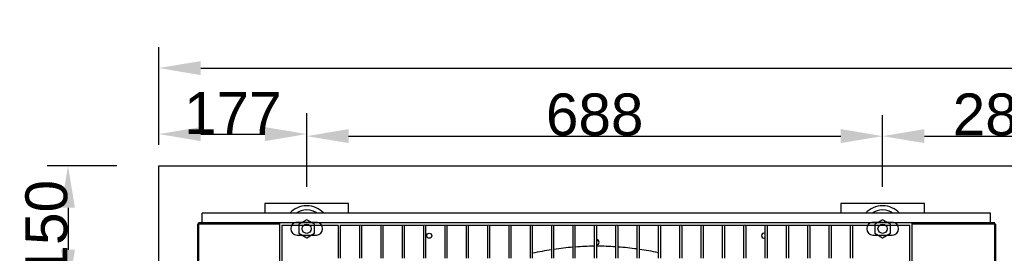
# Model space of a CAD drawing. Extents: x -90708 to 277869, y -117 to 207445.
# Tile 68 of 233: x -87759 to -86582, y 132200 to 132479. Entities that reach past the tile are written whole.
import ezdxf

# ---------------------------------------------------------------- set-up
doc = ezdxf.new("R2010")
doc.units = 0
doc.header["$MEASUREMENT"] = 0
doc.header["$PDMODE"] = 3
doc.header["$PDSIZE"] = 0.005
doc.layers.get('Defpoints').update_dxf_attribs({"linetype": 'CONTINUOUS'})
for name, color, linetype in [('ARQ - EQUIPO CONDENSADORA', 40, 'CONTINUOUS'), ('ARQ-DETALHES', 7, 'CONTINUOUS'), ('ARQ-TEXTO4', 4, 'CONTINUOUS')]:
    doc.layers.add(name, color=color, linetype=linetype)
doc.layers.add('ARQ-COTAS', color=20, linetype='CONTINUOUS', lineweight=18)
doc.styles.add('ARIAL', font='arial.ttf')
doc.dimstyles.new('COTA-50', dxfattribs={"dimscale": 0, "dimtxt": 50, "dimasz": 50, "dimexe": 25, "dimexo": 50, "dimgap": 0.04, "dimtad": 1, "dimdec": 0, "dimzin": 9, "dimdsep": 46, "dimtxsty": 'ARIAL', "dimcen": 1, "dimdle": 75, "dimclrd": 256, "dimclre": 256, "dimclrt": 2, "dimaunit": 1, "dimadec": 0, "dimazin": 0, "dimtfac": 2, "dimtdec": 0, "dimtmove": 2, "dimatfit": 0, "dimfxl": 0.05, "dimtolj": 1, "dimtzin": 4, "dimarcsym": 0})

# ---------------------------------------------------------------- blocks, each defined once
blk = doc.blocks.new('*D1182')
at = {"layer": 'ARQ-COTAS', "lineweight": -2, "transparency": 16777216}
for p, q in [((-87592.4, 132329.8), (-87592.4, 132446.6)), ((-84077.4, 132329.8), (-84077.4, 132446.6)), ((-87542.4, 132421.6), (-84127.4, 132421.6))]:
    blk.add_line(p, q, dxfattribs=at)
at = {"layer": 'ARQ-COTAS', "transparency": 16777216}
for points in [[(-87542.4, 132429.9), (-87542.4, 132413.2), (-87592.4, 132421.6)], [(-84127.4, 132429.9), (-84127.4, 132413.2), (-84077.4, 132421.6)]]:
    blk.add_solid(points, dxfattribs=at)
at = {"layer": 'Defpoints', "color": 0, "transparency": 16777216}
for p in [(-84077.4, 132421.6), (-87592.4, 132279.8), (-84077.4, 132279.8)]:
    blk.add_point(p, dxfattribs=at)
at = {"layer": 'ARQ-COTAS', "color": 2, "transparency": 16777216, "insert": (-85834.9, 132447.2), "char_height": 50, "attachment_point": 5, "style": 'ARIAL'}
blk.add_mtext('\\A1;3515', dxfattribs=at)
blk = doc.blocks.new('*D1183')
at = {"layer": 'ARQ-COTAS', "lineweight": -2, "transparency": 16777216}
for p, q in [((-87592.4, 132329.8), (-87592.4, 132367.8)), ((-87415.7, 132279.8), (-87415.7, 132367.8)), ((-87542.4, 132342.8), (-87465.7, 132342.8))]:
    blk.add_line(p, q, dxfattribs=at)
at = {"layer": 'ARQ-COTAS', "transparency": 16777216}
for points in [[(-87542.4, 132351.1), (-87542.4, 132334.4), (-87592.4, 132342.8)], [(-87465.7, 132351.1), (-87465.7, 132334.4), (-87415.7, 132342.8)]]:
    blk.add_solid(points, dxfattribs=at)
at = {"layer": 'Defpoints', "color": 0, "transparency": 16777216}
for p in [(-87415.7, 132342.8), (-87592.4, 132279.8), (-87415.7, 132229.8)]:
    blk.add_point(p, dxfattribs=at)
at = {"layer": 'ARQ-COTAS', "color": 2, "transparency": 16777216, "insert": (-87504, 132367.9), "char_height": 50, "attachment_point": 5, "style": 'ARIAL'}
blk.add_mtext('\\A1;177', dxfattribs=at)
blk = doc.blocks.new('*D1184')
at = {"layer": 'ARQ-COTAS', "lineweight": -2, "transparency": 16777216}
for p, q in [((-86727.7, 132279.8), (-86727.7, 132365.3)), ((-86443.7, 132279.8), (-86443.7, 132365.3)), ((-86677.7, 132340.3), (-86493.7, 132340.3))]:
    blk.add_line(p, q, dxfattribs=at)
at = {"layer": 'ARQ-COTAS', "transparency": 16777216}
for points in [[(-86677.7, 132348.7), (-86677.7, 132332), (-86727.7, 132340.3)], [(-86493.7, 132348.7), (-86493.7, 132332), (-86443.7, 132340.3)]]:
    blk.add_solid(points, dxfattribs=at)
at = {"layer": 'Defpoints', "color": 0, "transparency": 16777216}
for p in [(-86443.7, 132340.3), (-86727.7, 132229.8), (-86443.7, 132229.8)]:
    blk.add_point(p, dxfattribs=at)
at = {"layer": 'ARQ-COTAS', "color": 2, "transparency": 16777216, "insert": (-86585.7, 132365.9), "char_height": 50, "attachment_point": 5, "style": 'ARIAL'}
blk.add_mtext('\\A1;284', dxfattribs=at)
blk = doc.blocks.new('*D1186')
at = {"layer": 'ARQ-COTAS', "lineweight": -2, "transparency": 16777216}
for p, q in [((-87415.7, 132279.8), (-87415.7, 132365.3)), ((-86727.7, 132279.8), (-86727.7, 132365.3)), ((-87365.7, 132340.3), (-86777.7, 132340.3))]:
    blk.add_line(p, q, dxfattribs=at)
at = {"layer": 'ARQ-COTAS', "transparency": 16777216}
for points in [[(-87365.7, 132348.7), (-87365.7, 132332), (-87415.7, 132340.3)], [(-86777.7, 132348.7), (-86777.7, 132332), (-86727.7, 132340.3)]]:
    blk.add_solid(points, dxfattribs=at)
at = {"layer": 'Defpoints', "color": 0, "transparency": 16777216}
for p in [(-86727.7, 132340.3), (-87415.7, 132229.8), (-86727.7, 132229.8)]:
    blk.add_point(p, dxfattribs=at)
at = {"layer": 'ARQ-COTAS', "color": 2, "transparency": 16777216, "insert": (-87071.7, 132365.9), "char_height": 50, "attachment_point": 5, "style": 'ARIAL'}
blk.add_mtext('\\A1;688', dxfattribs=at)
blk = doc.blocks.new('*D1190')
at = {"layer": 'ARQ-COTAS', "lineweight": -2, "transparency": 16777216}
for p, q in [((-87642.4, 132304.8), (-87725.9, 132304.8)), ((-87700.9, 132254.8), (-87700.9, 132204.8)), ((-87642.4, 132154.8), (-87725.9, 132154.8))]:
    blk.add_line(p, q, dxfattribs=at)
at = {"layer": 'ARQ-COTAS', "transparency": 16777216}
for points in [[(-87709.3, 132254.8), (-87692.6, 132254.8), (-87700.9, 132304.8)], [(-87709.3, 132204.8), (-87692.6, 132204.8), (-87700.9, 132154.8)]]:
    blk.add_solid(points, dxfattribs=at)
at = {"layer": 'Defpoints', "color": 0, "transparency": 16777216}
for p in [(-87592.4, 132304.8), (-87700.9, 132154.8), (-87592.4, 132154.8)]:
    blk.add_point(p, dxfattribs=at)
at = {"layer": 'ARQ-COTAS', "color": 2, "transparency": 16777216, "insert": (-87726.5, 132229.8), "char_height": 50, "attachment_point": 5, "rotation": 90, "style": 'ARIAL'}
blk.add_mtext('\\A1;150', dxfattribs=at)

msp = doc.modelspace()

# ---------------------------------------------------------------- linework, layer by layer
at = {"layer": 'ARQ - EQUIPO CONDENSADORA', "linetype": 'Continuous'}
for p, q in [((-86598.723, 132248.321), (-87540.823, 132248.321)), ((-87540.823, 132236.659), (-87540.823, 132248.321)), ((-86598.723, 132236.659), (-86598.723, 132248.321)), ((-87546.322, 132235.408), (-87546.322, 131481.41)), ((-87546.322, 132235.408), (-87545.072, 132235.408)), ((-87448.322, 132236.659), (-87545.072, 132236.659)), ((-87545.072, 132235.408), (-87545.072, 132236.659)), ((-87545.072, 132235.408), (-87545.072, 132235.408)), ((-87545.072, 132235.408), (-87545.071, 131481.41)), ((-87448.322, 132235.408), (-87545.072, 132235.408)), ((-87448.322, 132236.659), (-87448.322, 131480.659)), ((-86692.322, 132236.659), (-87448.322, 132236.659)), ((-87377.671, 132233.659), (-87445.322, 132233.659)), ((-87445.322, 132233.659), (-87445.322, 132153.008)), ((-87404.223, 132237.271), (-87427.223, 132237.271)), ((-87404.223, 132237.271), (-87427.223, 132237.271)), ((-87378.322, 132233.159), (-87378.322, 132194.786)), ((-87352.171, 132233.659), (-87375.972, 132233.659)), ((-87375.322, 132194.786), (-87375.322, 132233.159)), ((-87352.822, 132233.659), (-87352.822, 132233.159)), ((-87352.822, 132233.159), (-87352.822, 132194.786)), ((-87326.671, 132233.659), (-87350.472, 132233.659)), ((-87349.822, 132233.159), (-87349.822, 132233.659)), ((-87349.822, 132194.786), (-87349.822, 132233.159)), ((-87327.322, 132233.659), (-87327.322, 132233.159)), ((-87327.322, 132233.159), (-87327.322, 132194.786)), ((-87301.171, 132233.659), (-87324.972, 132233.659)), ((-87324.322, 132233.159), (-87324.322, 132233.659)), ((-87324.322, 132194.786), (-87324.322, 132233.159)), ((-87301.822, 132233.659), (-87301.822, 132233.159)), ((-87301.822, 132233.159), (-87301.822, 132194.786)), ((-87275.671, 132233.659), (-87299.472, 132233.659)), ((-87298.822, 132233.159), (-87298.822, 132233.659)), ((-87298.822, 132194.786), (-87298.822, 132233.159)), ((-87276.322, 132233.659), (-87276.322, 132233.159)), ((-87276.322, 132233.159), (-87276.322, 132194.786)), ((-87250.171, 132233.659), (-87273.972, 132233.659)), ((-87273.322, 132233.159), (-87273.322, 132233.659)), ((-87273.322, 132194.786), (-87273.322, 132233.159)), ((-87250.822, 132233.659), (-87250.822, 132233.159)), ((-87250.822, 132233.159), (-87250.822, 132194.786)), ((-87224.671, 132233.659), (-87248.472, 132233.659)), ((-87247.822, 132233.159), (-87247.822, 132233.659)), ((-87247.822, 132194.786), (-87247.822, 132233.159)), ((-87225.322, 132233.659), (-87225.322, 132233.159)), ((-87225.322, 132233.159), (-87225.322, 132194.786)), ((-87199.171, 132233.659), (-87222.972, 132233.659)), ((-87222.322, 132233.159), (-87222.322, 132233.659)), ((-87222.322, 132194.786), (-87222.322, 132233.159)), ((-87199.822, 132233.659), (-87199.822, 132233.159)), ((-87199.822, 132233.159), (-87199.822, 132194.786)), ((-87173.671, 132233.659), (-87197.472, 132233.659)), ((-87196.822, 132233.159), (-87196.822, 132233.659)), ((-87196.822, 132194.786), (-87196.822, 132233.159)), ((-87174.322, 132233.659), (-87174.322, 132233.159)), ((-87174.322, 132233.159), (-87174.322, 132194.786)), ((-87148.171, 132233.659), (-87171.972, 132233.659)), ((-87171.322, 132233.159), (-87171.322, 132233.659)), ((-87171.322, 132194.786), (-87171.322, 132233.159)), ((-87148.822, 132233.659), (-87148.822, 132233.159)), ((-87148.822, 132233.159), (-87148.822, 132194.786)), ((-87122.671, 132233.659), (-87146.472, 132233.659)), ((-87145.822, 132233.159), (-87145.822, 132233.659)), ((-87145.822, 132194.786), (-87145.822, 132233.159)), ((-87123.322, 132233.659), (-87123.322, 132233.159)), ((-87123.322, 132233.159), (-87123.322, 132194.786)), ((-87097.171, 132233.659), (-87120.972, 132233.659)), ((-87120.322, 132233.159), (-87120.322, 132233.659)), ((-87120.322, 132194.786), (-87120.322, 132233.159)), ((-87097.822, 132233.659), (-87097.822, 132233.159)), ((-87097.822, 132233.159), (-87097.822, 132194.786)), ((-87071.671, 132233.659), (-87095.472, 132233.659)), ((-87094.822, 132233.159), (-87094.822, 132233.659)), ((-87094.822, 132194.786), (-87094.822, 132233.159)), ((-87072.322, 132233.659), (-87072.322, 132233.159)), ((-87072.322, 132233.159), (-87072.322, 132194.786)), ((-87046.171, 132233.659), (-87069.972, 132233.659)), ((-87069.322, 132233.159), (-87069.322, 132233.659)), ((-87069.322, 132194.786), (-87069.322, 132233.159)), ((-87046.822, 132233.659), (-87046.822, 132233.159)), ((-87046.822, 132233.159), (-87046.822, 132194.786)), ((-87020.671, 132233.659), (-87044.472, 132233.659)), ((-87043.822, 132233.159), (-87043.822, 132233.659)), ((-87043.822, 132194.786), (-87043.822, 132233.159)), ((-87021.322, 132233.659), (-87021.322, 132233.159)), ((-87021.322, 132233.159), (-87021.322, 132194.786)), ((-86995.171, 132233.659), (-87018.972, 132233.659)), ((-87018.322, 132233.159), (-87018.322, 132233.659)), ((-87018.322, 132194.786), (-87018.322, 132233.159)), ((-86995.822, 132233.659), (-86995.822, 132233.159)), ((-86995.822, 132233.159), (-86995.822, 132194.786)), ((-86969.671, 132233.659), (-86993.472, 132233.659)), ((-86992.822, 132233.159), (-86992.822, 132233.659)), ((-86992.822, 132194.786), (-86992.822, 132233.159)), ((-86970.322, 132233.659), (-86970.322, 132233.159)), ((-86970.322, 132233.159), (-86970.322, 132194.786)), ((-86944.171, 132233.659), (-86967.972, 132233.659)), ((-86967.322, 132233.159), (-86967.322, 132233.659)), ((-86967.322, 132194.786), (-86967.322, 132233.159)), ((-86944.822, 132233.659), (-86944.822, 132233.159)), ((-86944.822, 132233.159), (-86944.822, 132194.786)), ((-86918.671, 132233.659), (-86942.472, 132233.659)), ((-86941.822, 132233.159), (-86941.822, 132233.659)), ((-86941.822, 132194.786), (-86941.822, 132233.159)), ((-86919.322, 132233.659), (-86919.322, 132233.159)), ((-86919.322, 132233.159), (-86919.322, 132194.786)), ((-86893.171, 132233.659), (-86916.972, 132233.659)), ((-86916.322, 132233.159), (-86916.322, 132233.659)), ((-86916.322, 132194.786), (-86916.322, 132233.159)), ((-86893.822, 132233.659), (-86893.822, 132233.159)), ((-86893.822, 132233.159), (-86893.822, 132194.786)), ((-86867.671, 132233.659), (-86891.472, 132233.659)), ((-86890.822, 132233.159), (-86890.822, 132233.659)), ((-86890.822, 132194.786), (-86890.822, 132233.159)), ((-86868.322, 132233.659), (-86868.322, 132233.159)), ((-86868.322, 132233.159), (-86868.322, 132194.786)), ((-86842.171, 132233.659), (-86865.972, 132233.659)), ((-86865.322, 132233.159), (-86865.322, 132233.659)), ((-86865.322, 132194.786), (-86865.322, 132233.159)), ((-86842.822, 132233.659), (-86842.822, 132233.159)), ((-86842.822, 132233.159), (-86842.822, 132194.786)), ((-86816.671, 132233.659), (-86840.472, 132233.659)), ((-86839.822, 132233.159), (-86839.822, 132233.659)), ((-86839.822, 132194.786), (-86839.822, 132233.159)), ((-86817.322, 132233.659), (-86817.322, 132233.159)), ((-86817.322, 132233.159), (-86817.322, 132194.786)), ((-86791.171, 132233.659), (-86814.972, 132233.659)), ((-86814.322, 132233.159), (-86814.322, 132233.659)), ((-86814.322, 132194.786), (-86814.322, 132233.159)), ((-86791.822, 132233.659), (-86791.822, 132233.159)), ((-86791.822, 132233.159), (-86791.822, 132194.786)), ((-86765.671, 132233.659), (-86789.472, 132233.659)), ((-86788.822, 132233.159), (-86788.822, 132233.659)), ((-86788.822, 132194.786), (-86788.822, 132233.159)), ((-86766.322, 132233.659), (-86766.322, 132233.159)), ((-86766.322, 132233.159), (-86766.322, 132194.786)), ((-86695.322, 132233.659), (-86763.972, 132233.659)), ((-86763.322, 132233.159), (-86763.322, 132233.659)), ((-86763.322, 132194.786), (-86763.322, 132233.159)), ((-86716.223, 132237.271), (-86739.223, 132237.271)), ((-86716.223, 132237.271), (-86739.223, 132237.271)), ((-86695.322, 132153.008), (-86695.322, 132233.659)), ((-86692.322, 131480.659), (-86692.322, 132236.659)), ((-86593.572, 132236.659), (-86692.322, 132236.659)), ((-86593.572, 132235.408), (-86692.322, 132235.408)), ((-86593.572, 132235.408), (-86593.572, 132236.659)), ((-86593.572, 132235.408), (-86593.572, 132235.408)), ((-86593.572, 132235.408), (-86592.322, 132235.408)), ((-86593.572, 131481.41), (-86593.572, 132235.408)), ((-86592.322, 131481.41), (-86592.322, 132235.408)), ((-87427.223, 132222.271), (-87404.223, 132222.271)), ((-86739.223, 132222.271), (-86716.223, 132222.271)), ((-87066.967, 132215.518), (-87069.322, 132215.518))]:
    msp.add_line(p, q, dxfattribs=at)
msp.add_circle((-87269.323, 132221.458), 3, dxfattribs=at)
for centre, radius, start, end in [((-87427.223, 132229.771), 7.5, 90, 270), ((-87427.223, 132229.771), 7.5, 90, 113.306718), ((-87404.223, 132229.771), 7.5, 66.693282, 90), ((-87404.223, 132229.771), 7.5, 270, 90), ((-87352.198, 132233.115), 0.625, 119.493505, 175.928607), ((-87351.322, 132232.669), 1.305, 49.375108, 130.624892), ((-87350.446, 132233.115), 0.625, 4.071394, 60.506495), ((-87326.698, 132233.115), 0.625, 119.493504, 175.928604), ((-87325.822, 132232.669), 1.305, 49.375108, 130.624892), ((-87324.946, 132233.115), 0.625, 4.071394, 60.506497), ((-87301.198, 132233.115), 0.625, 119.493504, 175.928607), ((-87300.322, 132232.669), 1.305, 49.375108, 130.624892), ((-87299.446, 132233.115), 0.625, 4.071396, 60.506495), ((-87275.698, 132233.115), 0.625, 119.493504, 175.928607), ((-87274.822, 132232.669), 1.305, 49.375108, 130.624892), ((-87273.946, 132233.115), 0.625, 4.071398, 60.506495), ((-87250.198, 132233.115), 0.625, 119.493504, 175.928608), ((-87249.322, 132232.669), 1.305, 49.375108, 130.624892), ((-87248.446, 132233.115), 0.625, 4.071392, 60.506496), ((-87224.698, 132233.115), 0.625, 119.493505, 175.928603), ((-87223.822, 132232.669), 1.305, 49.375108, 130.624892), ((-87222.946, 132233.115), 0.625, 4.071395, 60.506496), ((-87199.198, 132233.115), 0.625, 119.493505, 175.928606), ((-87198.322, 132232.669), 1.305, 49.375108, 130.624892), ((-87197.446, 132233.115), 0.625, 4.071396, 60.506496), ((-87173.698, 132233.115), 0.625, 119.493504, 175.928602), ((-87172.822, 132232.669), 1.305, 49.375108, 130.624892), ((-87171.946, 132233.115), 0.625, 4.071399, 60.506496), ((-87148.198, 132233.115), 0.625, 119.493504, 175.928604), ((-87147.322, 132232.669), 1.305, 49.375108, 130.624892), ((-87146.446, 132233.115), 0.625, 4.071393, 60.506495), ((-87122.698, 132233.115), 0.625, 119.493504, 175.928606), ((-87121.822, 132232.669), 1.305, 49.375108, 130.624892), ((-87120.946, 132233.115), 0.625, 4.071396, 60.506495), ((-87097.198, 132233.115), 0.625, 119.493504, 175.928608), ((-87096.322, 132232.669), 1.305, 49.375108, 130.624892), ((-87095.446, 132233.115), 0.625, 4.071393, 60.506495), ((-87071.698, 132233.115), 0.625, 119.493504, 175.928608), ((-87070.822, 132232.669), 1.305, 49.375108, 130.624892), ((-87069.946, 132233.115), 0.625, 4.071393, 60.506495), ((-87046.198, 132233.115), 0.625, 119.493504, 175.928608), ((-87045.322, 132232.669), 1.305, 49.375108, 130.624892), ((-87044.446, 132233.115), 0.625, 4.071392, 60.506496), ((-87020.698, 132233.115), 0.625, 119.493503, 175.928609), ((-87019.822, 132232.669), 1.305, 49.375108, 130.624892), ((-87018.946, 132233.115), 0.625, 4.071393, 60.506495), ((-86995.198, 132233.115), 0.625, 119.493504, 175.928608), ((-86994.322, 132232.669), 1.305, 49.375108, 130.624892), ((-86993.446, 132233.115), 0.625, 4.071393, 60.506496), ((-86969.698, 132233.115), 0.625, 119.493504, 175.928607), ((-86968.822, 132232.669), 1.305, 49.375108, 130.624892), ((-86967.946, 132233.115), 0.625, 4.071393, 60.506495), ((-86944.198, 132233.115), 0.625, 119.493503, 175.928608), ((-86943.322, 132232.669), 1.305, 49.375108, 130.624892), ((-86942.446, 132233.115), 0.625, 4.0714, 60.506495), ((-86918.698, 132233.115), 0.625, 119.493504, 175.928608), ((-86917.822, 132232.669), 1.305, 49.375108, 130.624892), ((-86916.946, 132233.115), 0.625, 4.071395, 60.506495), ((-86893.198, 132233.115), 0.625, 119.493503, 175.928606), ((-86892.322, 132232.669), 1.305, 49.375108, 130.624892), ((-86891.446, 132233.115), 0.625, 4.071399, 60.506496), ((-86867.698, 132233.115), 0.625, 119.493503, 175.928608), ((-86866.822, 132232.669), 1.305, 49.375108, 130.624892), ((-86865.946, 132233.115), 0.625, 4.071401, 60.506496), ((-86842.198, 132233.115), 0.625, 119.493504, 175.928608), ((-86841.322, 132232.669), 1.305, 49.375108, 130.624892), ((-86840.446, 132233.115), 0.625, 4.071401, 60.506496), ((-86816.698, 132233.115), 0.625, 119.493504, 175.928606), ((-86815.822, 132232.669), 1.305, 49.375108, 130.624892), ((-86814.946, 132233.115), 0.625, 4.071396, 60.506497), ((-86791.198, 132233.115), 0.625, 119.493503, 175.928608), ((-86790.322, 132232.669), 1.305, 49.375108, 130.624892), ((-86789.446, 132233.115), 0.625, 4.071397, 60.506497), ((-86765.698, 132233.115), 0.625, 119.493504, 175.928608), ((-86764.822, 132232.669), 1.305, 49.375108, 130.624892), ((-86763.946, 132233.115), 0.625, 4.071399, 60.506495), ((-86739.223, 132229.771), 7.5, 90, 270), ((-86739.223, 132229.771), 7.5, 90, 113.306718), ((-86716.223, 132229.771), 7.5, 66.693282, 90), ((-86716.223, 132229.771), 7.5, 270, 90), ((-86869.323, 132221.458), 3, 70.508521, 180), ((-86869.323, 132221.458), 3, 180, 289.491479), ((-87069.323, 131857.66), 351.25, 94.653863, 98.348449), ((-87069.323, 131857.66), 351.25, 90.489202, 94.16305), ((-87069.323, 132213.66), 3, 178.520588, 180), ((-87069.323, 132213.66), 3, 180, 181.479412), ((-87069.323, 131857.66), 351.25, 86.32713, 90), ((-87069.323, 132213.66), 3, 270.019099, 89.980901), ((-87069.323, 131857.66), 351.25, 82.145515, 85.836623), ((-87069.323, 131857.66), 351.25, 98.843369, 102.579306), ((-87069.323, 131857.66), 351.25, 77.921273, 81.651222)]:
    msp.add_arc(centre, radius, start, end, dxfattribs=at)
at = {"layer": 'ARQ-DETALHES'}
for p, q in [((-87592.372, 132304.771), (-84077.37, 132304.771)), ((-87592.372, 132154.771), (-87592.372, 132304.771))]:
    msp.add_line(p, q, dxfattribs=at)
at = {"layer": 'ARQ-TEXTO4'}
for p, q in [((-87365.723, 132248.321), (-87365.723, 132259.771)), ((-86677.723, 132248.321), (-86677.723, 132259.771))]:
    msp.add_line(p, q, dxfattribs=at)
for points in [[(-87365.723, 132248.321), (-87365.723, 132259.771), (-87465.723, 132259.771), (-87465.723, 132248.321)], [(-86677.723, 132248.321), (-86677.723, 132259.771), (-86777.723, 132259.771), (-86777.723, 132248.321)]]:
    msp.add_lwpolyline(points, dxfattribs=at)
for points in [[(-87415.723, 132240.508), (-87425.022, 132235.14), (-87425.022, 132224.402), (-87415.723, 132219.033), (-87406.424, 132224.402), (-87406.424, 132235.14)], [(-86727.723, 132240.508), (-86737.022, 132235.14), (-86737.022, 132224.402), (-86727.723, 132219.033), (-86718.424, 132224.402), (-86718.424, 132235.14)]]:
    msp.add_lwpolyline(points, close=True, dxfattribs=at)
for centre in [(-87415.723, 132229.771), (-86727.723, 132229.771)]:
    msp.add_circle(centre, 5.5, dxfattribs=at)
for centre, radius, start, end in [((-87415.723, 132229.771), 27.5, 42.418862, 137.581138), ((-86727.723, 132229.771), 27.5, 42.418862, 137.581138), ((-87415.723, 132229.771), 22.5, 55.532207, 124.467793), ((-86727.723, 132229.771), 22.5, 55.532207, 124.467793)]:
    msp.add_arc(centre, radius, start, end, dxfattribs=at)

# ---------------------------------------------------------------- dimensions: what is measured, and where the dimension line sits
at = {"layer": 'ARQ-COTAS'}
for base, p1, p2, picture, middle in [((-84077.37, 132421.57), (-87592.372, 132279.771), (-84077.37, 132279.771), '*D1182', (-85834.871, 132447.155)), ((-87415.723, 132342.773), (-87592.372, 132279.771), (-87415.723, 132229.771), '*D1183', (-87504.047, 132367.916)), ((-86727.723, 132340.318), (-87415.723, 132229.771), (-86727.723, 132229.771), '*D1186', (-87071.723, 132365.887)), ((-86443.674, 132340.318), (-86727.723, 132229.771), (-86443.674, 132229.771), '*D1184', (-86585.698, 132365.887))]:
    dim = msp.add_linear_dim(base=base, p1=p1, p2=p2, dimstyle='COTA-50', override={"dimscale": 1}, dxfattribs=at)
    dim.commit()
    dim.dimension.update_dxf_attribs({"geometry": picture, "text_midpoint": middle})
dim = msp.add_linear_dim(base=(-87700.936, 132154.771), p1=(-87592.372, 132304.771), p2=(-87592.372, 132154.771), angle=90, dimstyle='COTA-50', override={"dimscale": 1}, dxfattribs=at)
dim.commit()
dim.dimension.update_dxf_attribs({"geometry": '*D1190', "text_midpoint": (-87726.504, 132229.771)})

doc.saveas('drawing.dxf')
